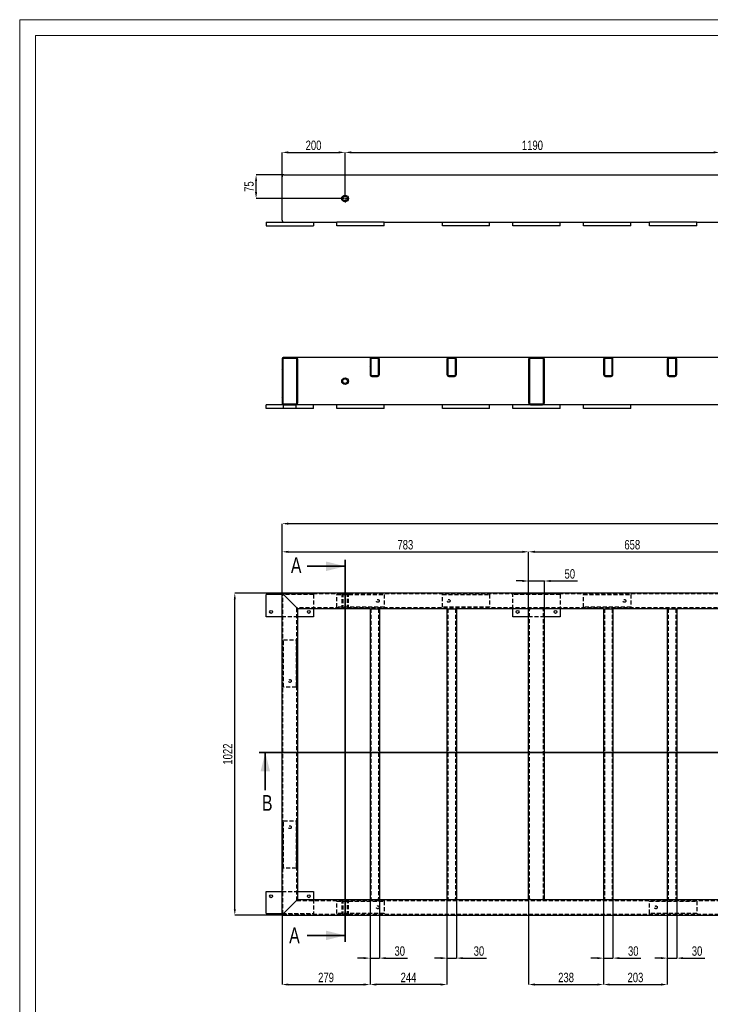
# Model space of a CAD drawing. Header units: millimetres. Extents: x 0 to 841, y 0 to 594.
# Tile 2 of 9: x 0 to 219, y 282 to 594. Entities that reach past the tile are written whole.
import ezdxf

# ---------------------------------------------------------------- set-up
doc = ezdxf.new("R2010")
doc.units = ezdxf.units.MM
doc.header["$PDSIZE"] = -1
doc.linetypes.add('CENTERX2', pattern=[20.32, 12.7, -2.54, 2.54, -2.54])
doc.linetypes.add('HIDDEN', pattern=[1.905, 1.27, -0.635])
for name, color, linetype in [('COTES', 1, 'Continuous'), ('TRAIT-FINS', 9, 'Continuous'), ('TRAIT-MIXTES', 3, 'CENTERX2'), ('TRAIT-TIRET', 2, 'HIDDEN')]:
    doc.layers.add(name, color=color, linetype=linetype)
doc.layers.add('TRAIT-FORT', color=4, linetype='Continuous', lineweight=25)
doc.styles.add('SLDTEXTSTYLE0', font='TXT', dxfattribs={"width": 0.75})
doc.dimstyles.new('SLDDIMSTYLE0', dxfattribs={"dimtxt": 3, "dimasz": 2, "dimexe": 0, "dimexo": 0.0625, "dimgap": 0.75, "dimtad": 1, "dimdec": 0, "dimlfac": 10, "dimrnd": 1e-09, "dimzin": 12, "dimdsep": 46, "dimtxsty": 'SLDTEXTSTYLE0', "dimsah": 1, "dimcen": 0.09, "dimadec": 0, "dimazin": 3, "dimtfac": 1, "dimtdec": 0, "dimtofl": 0, "dimtmove": 0, "dimatfit": 3, "dimfxl": 1, "dimfrac": 2, "dimtolj": 1, "dimtzin": 12, "dimarcsym": 0})
doc.dimstyles.new('SLDDIMSTYLE1', dxfattribs={"dimtxt": 3, "dimasz": 2, "dimexe": 0, "dimexo": 0.0625, "dimgap": 0.75, "dimtad": 1, "dimdec": 0, "dimlfac": 10, "dimrnd": 1e-09, "dimzin": 12, "dimdsep": 46, "dimtxsty": 'SLDTEXTSTYLE0', "dimsah": 1, "dimcen": 0.09, "dimadec": 0, "dimazin": 3, "dimtfac": 1, "dimtdec": 0, "dimtmove": 0, "dimatfit": 0, "dimfxl": 1, "dimfrac": 2, "dimtolj": 1, "dimtzin": 12, "dimarcsym": 0})
pattern_1 = [(45, (0, 0), (-13.4704, 13.4704), []), (45, (4.49, 2e-323), (-13.4704, 13.4704), []), (45, (8.98, 4e-323), (-13.4704, 13.4704), []), (45, (13.47, 6e-323), (-13.4704, 13.4704), [])]

# ---------------------------------------------------------------- blocks, each defined once
blk = doc.blocks.new('_D')
at = {"layer": 'COTES', "color": 0, "lineweight": -2, "transparency": 16777216}
for p, q in [((83.24, 412.12), (68.3, 412.12)), ((68.3, 311.92), (68.3, 410.12)), ((83.24, 309.92), (68.3, 309.92))]:
    blk.add_line(p, q, dxfattribs=at)
at = {"layer": 'COTES', "color": 0, "transparency": 16777216}
for points in [[(67.97, 410.12), (68.63, 410.12), (68.3, 412.12)], [(67.97, 311.92), (68.63, 311.92), (68.3, 309.92)]]:
    blk.add_solid(points, dxfattribs=at)
at = {"layer": 'Defpoints', "color": 0, "transparency": 16777216}
for p in [(68.3, 412.12), (83.3, 412.12), (83.3, 309.92)]:
    blk.add_point(p, dxfattribs=at)
at = {"layer": 'COTES', "color": 0, "transparency": 16777216, "insert": (64.55, 361.02), "char_height": 3, "attachment_point": 2, "rotation": 90, "style": 'SLDTEXTSTYLE0'}
blk.add_mtext('\\A1;1022', dxfattribs=at)
blk = doc.blocks.new('_D_1')
at = {"layer": 'COTES', "color": 0, "lineweight": -2, "transparency": 16777216}
for p, q in [((83.3, 412.19), (83.3, 434.12)), ((372.8, 434.12), (85.3, 434.12)), ((374.8, 412.19), (374.8, 434.12))]:
    blk.add_line(p, q, dxfattribs=at)
at = {"layer": 'COTES', "color": 0, "transparency": 16777216}
for points in [[(85.3, 434.46), (85.3, 433.79), (83.3, 434.12)], [(372.8, 434.46), (372.8, 433.79), (374.8, 434.12)]]:
    blk.add_solid(points, dxfattribs=at)
at = {"layer": 'Defpoints', "color": 0, "transparency": 16777216}
for p in [(83.3, 434.12), (83.3, 412.12), (374.8, 412.12)]:
    blk.add_point(p, dxfattribs=at)
at = {"layer": 'COTES', "color": 0, "transparency": 16777216, "insert": (229.05, 437.87), "char_height": 3, "attachment_point": 2, "style": 'SLDTEXTSTYLE0'}
blk.add_mtext('\\A1;2915', dxfattribs=at)
blk = doc.blocks.new('_D_2')
at = {"layer": 'COTES', "color": 0, "lineweight": -2, "transparency": 16777216}
for p, q in [((83.3, 412.19), (83.3, 425.2)), ((85.3, 425.2), (159.6, 425.2)), ((161.6, 407.19), (161.6, 425.2))]:
    blk.add_line(p, q, dxfattribs=at)
at = {"layer": 'COTES', "color": 0, "transparency": 16777216}
for points in [[(85.3, 425.53), (85.3, 424.86), (83.3, 425.2)], [(159.6, 425.53), (159.6, 424.86), (161.6, 425.2)]]:
    blk.add_solid(points, dxfattribs=at)
at = {"layer": 'Defpoints', "color": 0, "transparency": 16777216}
for p in [(161.6, 425.2), (83.3, 412.12), (161.6, 407.12)]:
    blk.add_point(p, dxfattribs=at)
at = {"layer": 'COTES', "color": 0, "transparency": 16777216, "insert": (122.45, 428.95), "char_height": 3, "attachment_point": 2, "style": 'SLDTEXTSTYLE0'}
blk.add_mtext('\\A1;783', dxfattribs=at)
blk = doc.blocks.new('_D_3')
at = {"layer": 'COTES', "color": 0, "lineweight": -2, "transparency": 16777216}
for p, q in [((161.6, 407.19), (161.6, 425.2)), ((163.6, 425.2), (225.4, 425.2)), ((227.4, 407.19), (227.4, 425.2))]:
    blk.add_line(p, q, dxfattribs=at)
at = {"layer": 'COTES', "color": 0, "transparency": 16777216}
for points in [[(163.6, 425.53), (163.6, 424.86), (161.6, 425.2)], [(225.4, 425.53), (225.4, 424.86), (227.4, 425.2)]]:
    blk.add_solid(points, dxfattribs=at)
at = {"layer": 'Defpoints', "color": 0, "transparency": 16777216}
for p in [(227.4, 425.2), (161.6, 407.12), (227.4, 407.12)]:
    blk.add_point(p, dxfattribs=at)
at = {"layer": 'COTES', "color": 0, "transparency": 16777216, "insert": (194.5, 428.95), "char_height": 3, "attachment_point": 2, "style": 'SLDTEXTSTYLE0'}
blk.add_mtext('\\A1;658', dxfattribs=at)
blk = doc.blocks.new('_D_5')
at = {"layer": 'COTES', "color": 0, "lineweight": -2, "transparency": 16777216}
for p, q in [((159.6, 415.94), (157.6, 415.94)), ((161.6, 407.19), (161.6, 415.94)), ((161.6, 415.94), (166.6, 415.94)), ((166.6, 407.19), (166.6, 415.94)), ((168.6, 415.94), (177.11, 415.94))]:
    blk.add_line(p, q, dxfattribs=at)
at = {"layer": 'COTES', "color": 0, "transparency": 16777216}
for points in [[(159.6, 416.27), (159.6, 415.6), (161.6, 415.94)], [(168.6, 416.27), (168.6, 415.6), (166.6, 415.94)]]:
    blk.add_solid(points, dxfattribs=at)
at = {"layer": 'Defpoints', "color": 0, "transparency": 16777216}
for p in [(161.6, 415.94), (161.6, 407.12), (166.6, 407.12)]:
    blk.add_point(p, dxfattribs=at)
at = {"layer": 'COTES', "color": 0, "transparency": 16777216, "insert": (174.67, 419.69), "char_height": 3, "attachment_point": 2, "style": 'SLDTEXTSTYLE0'}
blk.add_mtext('\\A1;50', dxfattribs=at)
blk = doc.blocks.new('_D_8')
at = {"layer": 'COTES', "color": 0, "lineweight": -2, "transparency": 16777216}
for p, q in [((111.23, 314.86), (111.23, 287.92)), ((83.3, 309.86), (83.3, 287.92)), ((85.3, 287.92), (109.23, 287.92))]:
    blk.add_line(p, q, dxfattribs=at)
at = {"layer": 'COTES', "color": 0, "transparency": 16777216}
for points in [[(85.3, 288.26), (85.3, 287.59), (83.3, 287.92)], [(109.23, 288.26), (109.23, 287.59), (111.23, 287.92)]]:
    blk.add_solid(points, dxfattribs=at)
at = {"layer": 'Defpoints', "color": 0, "transparency": 16777216}
for p in [(111.23, 314.92), (83.3, 309.92), (111.23, 287.92)]:
    blk.add_point(p, dxfattribs=at)
at = {"layer": 'COTES', "color": 0, "transparency": 16777216, "insert": (97.27, 291.67), "char_height": 3, "attachment_point": 2, "style": 'SLDTEXTSTYLE0'}
blk.add_mtext('\\A1;279', dxfattribs=at)
blk = doc.blocks.new('_D_9')
at = {"layer": 'COTES', "color": 0, "lineweight": -2, "transparency": 16777216}
for p, q in [((111.23, 314.86), (111.23, 287.92)), ((135.67, 314.86), (135.67, 287.92)), ((133.67, 287.92), (113.23, 287.92))]:
    blk.add_line(p, q, dxfattribs=at)
at = {"layer": 'COTES', "color": 0, "transparency": 16777216}
for points in [[(113.23, 288.26), (113.23, 287.59), (111.23, 287.92)], [(133.67, 288.26), (133.67, 287.59), (135.67, 287.92)]]:
    blk.add_solid(points, dxfattribs=at)
at = {"layer": 'Defpoints', "color": 0, "transparency": 16777216}
for p in [(111.23, 314.92), (135.67, 314.92), (111.23, 287.92)]:
    blk.add_point(p, dxfattribs=at)
at = {"layer": 'COTES', "color": 0, "transparency": 16777216, "insert": (123.45, 291.67), "char_height": 3, "attachment_point": 2, "style": 'SLDTEXTSTYLE0'}
blk.add_mtext('\\A1;244', dxfattribs=at)
blk = doc.blocks.new('_D_10')
at = {"layer": 'COTES', "color": 0, "lineweight": -2, "transparency": 16777216}
for p, q in [((161.6, 314.86), (161.6, 287.92)), ((185.37, 314.86), (185.37, 287.92)), ((163.6, 287.92), (183.37, 287.92))]:
    blk.add_line(p, q, dxfattribs=at)
at = {"layer": 'COTES', "color": 0, "transparency": 16777216}
for points in [[(163.6, 288.26), (163.6, 287.59), (161.6, 287.92)], [(183.37, 288.26), (183.37, 287.59), (185.37, 287.92)]]:
    blk.add_solid(points, dxfattribs=at)
at = {"layer": 'Defpoints', "color": 0, "transparency": 16777216}
for p in [(161.6, 314.92), (185.37, 314.92), (185.37, 287.92)]:
    blk.add_point(p, dxfattribs=at)
at = {"layer": 'COTES', "color": 0, "transparency": 16777216, "insert": (173.48, 291.67), "char_height": 3, "attachment_point": 2, "style": 'SLDTEXTSTYLE0'}
blk.add_mtext('\\A1;238', dxfattribs=at)
blk = doc.blocks.new('_D_11')
at = {"layer": 'COTES', "color": 0, "lineweight": -2, "transparency": 16777216}
for p, q in [((185.37, 314.86), (185.37, 287.92)), ((205.63, 314.86), (205.63, 287.92)), ((187.37, 287.92), (203.63, 287.92))]:
    blk.add_line(p, q, dxfattribs=at)
at = {"layer": 'COTES', "color": 0, "transparency": 16777216}
for points in [[(187.37, 288.26), (187.37, 287.59), (185.37, 287.92)], [(203.63, 288.26), (203.63, 287.59), (205.63, 287.92)]]:
    blk.add_solid(points, dxfattribs=at)
at = {"layer": 'Defpoints', "color": 0, "transparency": 16777216}
for p in [(185.37, 314.92), (205.63, 314.92), (205.63, 287.92)]:
    blk.add_point(p, dxfattribs=at)
at = {"layer": 'COTES', "color": 0, "transparency": 16777216, "insert": (195.5, 291.67), "char_height": 3, "attachment_point": 2, "style": 'SLDTEXTSTYLE0'}
blk.add_mtext('\\A1;203', dxfattribs=at)
blk = doc.blocks.new('_D_17')
at = {"layer": 'COTES', "color": 0, "lineweight": -2, "transparency": 16777216}
for p, q in [((111.23, 314.86), (111.23, 296.3)), ((114.23, 314.86), (114.23, 296.3)), ((109.23, 296.3), (107.23, 296.3)), ((111.23, 296.3), (114.23, 296.3)), ((116.23, 296.3), (123.11, 296.3))]:
    blk.add_line(p, q, dxfattribs=at)
at = {"layer": 'COTES', "color": 0, "transparency": 16777216}
for points in [[(109.23, 296.63), (109.23, 295.97), (111.23, 296.3)], [(116.23, 296.63), (116.23, 295.97), (114.23, 296.3)]]:
    blk.add_solid(points, dxfattribs=at)
at = {"layer": 'Defpoints', "color": 0, "transparency": 16777216}
for p in [(111.23, 314.92), (114.23, 314.92), (114.23, 296.3)]:
    blk.add_point(p, dxfattribs=at)
at = {"layer": 'COTES', "color": 0, "transparency": 16777216, "insert": (120.67, 300.05), "char_height": 3, "attachment_point": 2, "style": 'SLDTEXTSTYLE0'}
blk.add_mtext('\\A1;30', dxfattribs=at)
blk = doc.blocks.new('_D_18')
at = {"layer": 'COTES', "color": 0, "lineweight": -2, "transparency": 16777216}
for p, q in [((135.67, 314.86), (135.67, 296.3)), ((138.67, 314.86), (138.67, 296.3)), ((133.67, 296.3), (131.67, 296.3)), ((135.67, 296.3), (138.67, 296.3)), ((140.67, 296.3), (148.25, 296.3))]:
    blk.add_line(p, q, dxfattribs=at)
at = {"layer": 'COTES', "color": 0, "transparency": 16777216}
for points in [[(133.67, 296.63), (133.67, 295.97), (135.67, 296.3)], [(140.67, 296.63), (140.67, 295.97), (138.67, 296.3)]]:
    blk.add_solid(points, dxfattribs=at)
at = {"layer": 'Defpoints', "color": 0, "transparency": 16777216}
for p in [(135.67, 314.92), (138.67, 314.92), (138.67, 296.3)]:
    blk.add_point(p, dxfattribs=at)
at = {"layer": 'COTES', "color": 0, "transparency": 16777216, "insert": (145.81, 300.05), "char_height": 3, "attachment_point": 2, "style": 'SLDTEXTSTYLE0'}
blk.add_mtext('\\A1;30', dxfattribs=at)
blk = doc.blocks.new('_D_19')
at = {"layer": 'COTES', "color": 0, "lineweight": -2, "transparency": 16777216}
for p, q in [((185.37, 314.86), (185.37, 296.3)), ((188.37, 314.86), (188.37, 296.3)), ((183.37, 296.3), (181.37, 296.3)), ((185.37, 296.3), (188.37, 296.3)), ((190.37, 296.3), (197.24, 296.3))]:
    blk.add_line(p, q, dxfattribs=at)
at = {"layer": 'COTES', "color": 0, "transparency": 16777216}
for points in [[(183.37, 296.63), (183.37, 295.97), (185.37, 296.3)], [(190.37, 296.63), (190.37, 295.97), (188.37, 296.3)]]:
    blk.add_solid(points, dxfattribs=at)
at = {"layer": 'Defpoints', "color": 0, "transparency": 16777216}
for p in [(185.37, 314.92), (188.37, 314.92), (188.37, 296.3)]:
    blk.add_point(p, dxfattribs=at)
at = {"layer": 'COTES', "color": 0, "transparency": 16777216, "insert": (194.81, 300.05), "char_height": 3, "attachment_point": 2, "style": 'SLDTEXTSTYLE0'}
blk.add_mtext('\\A1;30', dxfattribs=at)
blk = doc.blocks.new('_D_20')
at = {"layer": 'COTES', "color": 0, "lineweight": -2, "transparency": 16777216}
for p, q in [((205.63, 314.86), (205.63, 296.3)), ((208.63, 314.86), (208.63, 296.3)), ((203.63, 296.3), (201.63, 296.3)), ((205.63, 296.3), (208.63, 296.3)), ((210.63, 296.3), (217.51, 296.3))]:
    blk.add_line(p, q, dxfattribs=at)
at = {"layer": 'COTES', "color": 0, "transparency": 16777216}
for points in [[(203.63, 296.63), (203.63, 295.97), (205.63, 296.3)], [(210.63, 296.63), (210.63, 295.97), (208.63, 296.3)]]:
    blk.add_solid(points, dxfattribs=at)
at = {"layer": 'Defpoints', "color": 0, "transparency": 16777216}
for p in [(205.63, 314.92), (208.63, 314.92), (208.63, 296.3)]:
    blk.add_point(p, dxfattribs=at)
at = {"layer": 'COTES', "color": 0, "transparency": 16777216, "insert": (215.07, 300.05), "char_height": 3, "attachment_point": 2, "style": 'SLDTEXTSTYLE0'}
blk.add_mtext('\\A1;30', dxfattribs=at)
blk = doc.blocks.new('_D_44')
at = {"layer": 'COTES', "color": 0, "lineweight": -2, "transparency": 16777216}
for p, q in [((103.3, 538.61), (103.3, 551.9)), ((105.3, 551.9), (220.3, 551.9)), ((222.3, 538.61), (222.3, 551.9))]:
    blk.add_line(p, q, dxfattribs=at)
at = {"layer": 'COTES', "color": 0, "transparency": 16777216}
for points in [[(105.3, 552.24), (105.3, 551.57), (103.3, 551.9)], [(220.3, 552.24), (220.3, 551.57), (222.3, 551.9)]]:
    blk.add_solid(points, dxfattribs=at)
at = {"layer": 'Defpoints', "color": 0, "transparency": 16777216}
for p in [(222.3, 551.9), (103.3, 538.54), (222.3, 538.54)]:
    blk.add_point(p, dxfattribs=at)
at = {"layer": 'COTES', "color": 0, "transparency": 16777216, "insert": (162.8, 555.65), "char_height": 3, "attachment_point": 2, "style": 'SLDTEXTSTYLE0'}
blk.add_mtext('\\A1;1190', dxfattribs=at)
blk = doc.blocks.new('_D_46')
at = {"layer": 'COTES', "color": 0, "lineweight": -2, "transparency": 16777216}
for p, q in [((83.3, 544.26), (83.3, 551.9)), ((85.3, 551.9), (101.3, 551.9)), ((103.3, 538.61), (103.3, 551.9))]:
    blk.add_line(p, q, dxfattribs=at)
at = {"layer": 'COTES', "color": 0, "transparency": 16777216}
for points in [[(85.3, 552.24), (85.3, 551.57), (83.3, 551.9)], [(101.3, 552.24), (101.3, 551.57), (103.3, 551.9)]]:
    blk.add_solid(points, dxfattribs=at)
at = {"layer": 'Defpoints', "color": 0, "transparency": 16777216}
for p in [(103.3, 551.9), (83.3, 544.19), (103.3, 538.54)]:
    blk.add_point(p, dxfattribs=at)
at = {"layer": 'COTES', "color": 0, "transparency": 16777216, "insert": (93.3, 555.65), "char_height": 3, "attachment_point": 2, "style": 'SLDTEXTSTYLE0'}
blk.add_mtext('\\A1;200', dxfattribs=at)
blk = doc.blocks.new('_D_47')
at = {"layer": 'COTES', "color": 0, "lineweight": -2, "transparency": 16777216}
for p, q in [((83.84, 544.79), (75.06, 544.79)), ((75.06, 539.29), (75.06, 542.79)), ((101.99, 537.29), (75.06, 537.29))]:
    blk.add_line(p, q, dxfattribs=at)
at = {"layer": 'COTES', "color": 0, "transparency": 16777216}
for points in [[(74.73, 542.79), (75.39, 542.79), (75.06, 544.79)], [(74.73, 539.29), (75.39, 539.29), (75.06, 537.29)]]:
    blk.add_solid(points, dxfattribs=at)
at = {"layer": 'Defpoints', "color": 0, "transparency": 16777216}
for p in [(75.06, 544.79), (83.9, 544.79), (102.05, 537.29)]:
    blk.add_point(p, dxfattribs=at)
at = {"layer": 'COTES', "color": 0, "transparency": 16777216, "insert": (71.31, 541.04), "char_height": 3, "attachment_point": 2, "rotation": 90, "style": 'SLDTEXTSTYLE0'}
blk.add_mtext('\\A1;75', dxfattribs=at)
blk = doc.blocks.new('SW_CENTERMARKSYMBOL_3')
at = {"layer": 'TRAIT-MIXTES', "color": 0}
for p, q in [((-0.4, 0), (-1.25, 0)), ((0, 0), (-0.2, 0)), ((0, 0.4), (0, 1.25)), ((0, 0), (0, 0.2)), ((0, 0), (0, -0.2)), ((0, 0), (0.2, 0)), ((0.4, 0), (1.25, 0)), ((0, -0.4), (0, -1.25))]:
    blk.add_line(p, q, dxfattribs=at)

msp = doc.modelspace()

# ---------------------------------------------------------------- hatches: boundary and pattern name
at = {"layer": 'TRAIT-FINS'}
h = msp.add_hatch(dxfattribs=at)
h.set_pattern_fill('DIN 201 ACIER ET FONTE', color=256, style=0, pattern_type=2)
h.set_pattern_definition(pattern_1)
edge = h.paths.add_edge_path(flags=0)
edge.add_line((83.3, 486.26), (83.3, 472.46))
edge.add_arc((83.9, 472.46), 0.6, 180, 270)
edge.add_line((83.9, 471.86), (87.7, 471.86))
edge.add_arc((87.7, 472.46), 0.6, 270, 360)
edge.add_line((88.3, 472.46), (88.3, 486.26))
edge.add_arc((87.7, 486.26), 0.6, 0, 90)
edge.add_line((87.7, 486.86), (83.9, 486.86))
edge.add_arc((83.9, 486.26), 0.6, 90, 180)
edge = h.paths.add_edge_path(flags=0)
edge.add_arc((83.9, 472.46), 0.3, 180, 270, ccw=False)
edge.add_line((83.6, 472.46), (83.6, 486.26))
edge.add_arc((83.9, 486.26), 0.3, 90, 180, ccw=False)
edge.add_line((83.9, 486.56), (87.7, 486.56))
edge.add_arc((87.7, 486.26), 0.3, 0, 90, ccw=False)
edge.add_line((88, 486.26), (88, 472.46))
edge.add_arc((87.7, 472.46), 0.3, 270, 360, ccw=False)
edge.add_line((87.7, 472.16), (83.9, 472.16))
h = msp.add_hatch(dxfattribs=at)
h.set_pattern_fill('DIN 201 ACIER ET FONTE', color=256, style=0, pattern_type=2)
h.set_pattern_definition(pattern_1)
edge = h.paths.add_edge_path(flags=0)
edge.add_arc((113.63, 481.46), 0.6, 270, 360)
edge.add_line((114.23, 481.46), (114.23, 486.26))
edge.add_arc((113.63, 486.26), 0.6, 0, 90)
edge.add_line((113.63, 486.86), (111.83, 486.86))
edge.add_arc((111.83, 486.26), 0.6, 90, 180)
edge.add_line((111.23, 486.26), (111.23, 481.46))
edge.add_arc((111.83, 481.46), 0.6, 180, 270)
edge.add_line((111.83, 480.86), (113.63, 480.86))
edge = h.paths.add_edge_path(flags=0)
edge.add_line((113.63, 481.16), (111.83, 481.16))
edge.add_arc((111.83, 481.46), 0.3, 180, 270, ccw=False)
edge.add_line((111.53, 481.46), (111.53, 486.26))
edge.add_arc((111.83, 486.26), 0.3, 90, 180, ccw=False)
edge.add_line((111.83, 486.56), (113.63, 486.56))
edge.add_arc((113.63, 486.26), 0.3, 0, 90, ccw=False)
edge.add_line((113.93, 486.26), (113.93, 481.46))
edge.add_arc((113.63, 481.46), 0.3, 270, 360, ccw=False)
h = msp.add_hatch(dxfattribs=at)
h.set_pattern_fill('DIN 201 ACIER ET FONTE', color=256, style=0, pattern_type=2)
h.set_pattern_definition(pattern_1)
edge = h.paths.add_edge_path(flags=0)
edge.add_arc((138.07, 481.46), 0.6, 270, 360)
edge.add_line((138.67, 481.46), (138.67, 486.26))
edge.add_arc((138.07, 486.26), 0.6, 360, 450)
edge.add_line((138.07, 486.86), (136.27, 486.86))
edge.add_arc((136.27, 486.26), 0.6, 90, 180)
edge.add_line((135.67, 486.26), (135.67, 481.46))
edge.add_arc((136.27, 481.46), 0.6, 180, 270)
edge.add_line((136.27, 480.86), (138.07, 480.86))
edge = h.paths.add_edge_path(flags=0)
edge.add_line((138.07, 481.16), (136.27, 481.16))
edge.add_arc((136.27, 481.46), 0.3, 180, 270, ccw=False)
edge.add_line((135.97, 481.46), (135.97, 486.26))
edge.add_arc((136.27, 486.26), 0.3, 90, 180, ccw=False)
edge.add_line((136.27, 486.56), (138.07, 486.56))
edge.add_arc((138.07, 486.26), 0.3, 0, 90, ccw=False)
edge.add_line((138.37, 486.26), (138.37, 481.46))
edge.add_arc((138.07, 481.46), 0.3, 270, 360, ccw=False)
h = msp.add_hatch(dxfattribs=at)
h.set_pattern_fill('DIN 201 ACIER ET FONTE', color=256, style=0, pattern_type=2)
h.set_pattern_definition(pattern_1)
edge = h.paths.add_edge_path(flags=0)
edge.add_line((161.6, 486.26), (161.6, 472.46))
edge.add_arc((162.2, 472.46), 0.6, 180, 270)
edge.add_line((162.2, 471.86), (166, 471.86))
edge.add_arc((166, 472.46), 0.6, 270, 360)
edge.add_line((166.6, 472.46), (166.6, 486.26))
edge.add_arc((166, 486.26), 0.6, 0, 90)
edge.add_line((166, 486.86), (162.2, 486.86))
edge.add_arc((162.2, 486.26), 0.6, 90, 180)
edge = h.paths.add_edge_path(flags=0)
edge.add_arc((162.2, 472.46), 0.3, 180, 270, ccw=False)
edge.add_line((161.9, 472.46), (161.9, 486.26))
edge.add_arc((162.2, 486.26), 0.3, 90, 180, ccw=False)
edge.add_line((162.2, 486.56), (166, 486.56))
edge.add_arc((166, 486.26), 0.3, 0, 90, ccw=False)
edge.add_line((166.3, 486.26), (166.3, 472.46))
edge.add_arc((166, 472.46), 0.3, 270, 360, ccw=False)
edge.add_line((166, 472.16), (162.2, 472.16))
h = msp.add_hatch(dxfattribs=at)
h.set_pattern_fill('DIN 201 ACIER ET FONTE', color=256, style=0, pattern_type=2)
h.set_pattern_definition(pattern_1)
edge = h.paths.add_edge_path(flags=0)
edge.add_line((185.97, 480.86), (187.77, 480.86))
edge.add_arc((187.77, 481.46), 0.6, 270, 360)
edge.add_line((188.37, 481.46), (188.37, 486.26))
edge.add_arc((187.77, 486.26), 0.6, 0, 90)
edge.add_line((187.77, 486.86), (185.97, 486.86))
edge.add_arc((185.97, 486.26), 0.6, 90, 180)
edge.add_line((185.37, 486.26), (185.37, 481.46))
edge.add_arc((185.97, 481.46), 0.6, 180, 270)
edge = h.paths.add_edge_path(flags=0)
edge.add_arc((187.77, 481.46), 0.3, 270, 360, ccw=False)
edge.add_line((187.77, 481.16), (185.97, 481.16))
edge.add_arc((185.97, 481.46), 0.3, 180, 270, ccw=False)
edge.add_line((185.67, 481.46), (185.67, 486.26))
edge.add_arc((185.97, 486.26), 0.3, 90, 180, ccw=False)
edge.add_line((185.97, 486.56), (187.77, 486.56))
edge.add_arc((187.77, 486.26), 0.3, 0, 90, ccw=False)
edge.add_line((188.07, 486.26), (188.07, 481.46))
h = msp.add_hatch(dxfattribs=at)
h.set_pattern_fill('DIN 201 ACIER ET FONTE', color=256, style=0, pattern_type=2)
h.set_pattern_definition(pattern_1)
edge = h.paths.add_edge_path(flags=0)
edge.add_line((206.23, 480.86), (208.03, 480.86))
edge.add_arc((208.03, 481.46), 0.6, 270, 360)
edge.add_line((208.63, 481.46), (208.63, 486.26))
edge.add_arc((208.03, 486.26), 0.6, 0, 90)
edge.add_line((208.03, 486.86), (206.23, 486.86))
edge.add_arc((206.23, 486.26), 0.6, 90, 180)
edge.add_line((205.63, 486.26), (205.63, 481.46))
edge.add_arc((206.23, 481.46), 0.6, 180, 270)
edge = h.paths.add_edge_path(flags=0)
edge.add_arc((208.03, 481.46), 0.3, 270, 360, ccw=False)
edge.add_line((208.03, 481.16), (206.23, 481.16))
edge.add_arc((206.23, 481.46), 0.3, 180, 270, ccw=False)
edge.add_line((205.93, 481.46), (205.93, 486.26))
edge.add_arc((206.23, 486.26), 0.3, 90, 180, ccw=False)
edge.add_line((206.23, 486.56), (208.03, 486.56))
edge.add_arc((208.03, 486.26), 0.3, 0, 90, ccw=False)
edge.add_line((208.33, 486.26), (208.33, 481.46))

# ---------------------------------------------------------------- linework, layer by layer
at = {"lineweight": 18}
for p, q in [((841, 594), (0, 594)), ((0, 594), (0, 0)), ((5, 589), (5, 5)), ((836, 589), (5, 589))]:
    msp.add_line(p, q, dxfattribs=at)
at = {"lineweight": 35}
for p, q in [((103.3, 422.6), (103.3, 301.51)), ((91.3, 420.6), (103.3, 420.6)), ((388.41, 361.54), (75.99, 361.54)), ((77.99, 349.54), (77.99, 361.54)), ((91.3, 303.51), (103.3, 303.51))]:
    msp.add_line(p, q, dxfattribs=at)
for points in [[(103.3, 420.6), (97.3, 422.1), (97.3, 419.1)], [(77.99, 361.54), (76.49, 355.54), (79.49, 355.54)], [(103.3, 303.51), (97.3, 305.01), (97.3, 302.01)]]:
    msp.add_solid(points, dxfattribs=at)
at = {"layer": 'TRAIT-FORT', "lineweight": 25}
for p, q in [((83.3, 530.39), (83.3, 544.19)), ((83.9, 544.79), (374.2, 544.79)), ((78.3, 529.79), (78.3, 528.59)), ((78.3, 529.79), (93.3, 529.79)), ((78.3, 528.59), (93.3, 528.59)), ((93.3, 529.79), (100.7, 529.79)), ((93.3, 529.79), (93.3, 528.59)), ((115.7, 529.79), (100.7, 529.79)), ((100.7, 528.59), (100.7, 529.79)), ((115.7, 528.59), (100.7, 528.59)), ((115.7, 529.79), (200, 529.79)), ((115.7, 528.59), (115.7, 529.79)), ((134.2, 528.59), (134.2, 529.79)), ((149.2, 528.59), (134.2, 528.59)), ((149.2, 528.59), (149.2, 529.79)), ((156.6, 528.59), (156.6, 529.79)), ((171.6, 528.59), (156.6, 528.59)), ((171.6, 528.59), (171.6, 529.79)), ((179, 528.59), (179, 529.79)), ((194, 528.59), (179, 528.59)), ((194, 528.59), (194, 529.79)), ((215, 529.79), (200, 529.79)), ((200, 528.59), (200, 529.79)), ((215, 528.59), (200, 528.59)), ((215, 529.79), (222.4, 529.79)), ((215, 528.59), (215, 529.79)), ((83.3, 486.26), (83.3, 472.46)), ((83.6, 486.26), (83.6, 472.46)), ((87.7, 486.86), (83.9, 486.86)), ((87.7, 486.56), (83.9, 486.56)), ((111.83, 486.86), (87.7, 486.86)), ((88, 472.46), (88, 486.26)), ((88.3, 472.46), (88.3, 486.26)), ((111.23, 486.26), (111.23, 481.46)), ((111.53, 486.26), (111.53, 481.46)), ((113.63, 486.86), (111.83, 486.86)), ((113.63, 486.56), (111.83, 486.56)), ((136.27, 486.86), (113.63, 486.86)), ((113.93, 481.46), (113.93, 486.26)), ((114.23, 481.46), (114.23, 486.26)), ((135.67, 486.26), (135.67, 481.46)), ((135.97, 486.26), (135.97, 481.46)), ((138.07, 486.86), (136.27, 486.86)), ((138.07, 486.56), (136.27, 486.56)), ((162.2, 486.86), (138.07, 486.86)), ((138.37, 481.46), (138.37, 486.26)), ((138.67, 481.46), (138.67, 486.26)), ((161.6, 486.26), (161.6, 472.46)), ((161.9, 486.26), (161.9, 472.46)), ((166, 486.86), (162.2, 486.86)), ((166, 486.56), (162.2, 486.56)), ((185.97, 486.86), (166, 486.86)), ((166.3, 472.46), (166.3, 486.26)), ((166.6, 472.46), (166.6, 486.26)), ((185.37, 486.26), (185.37, 481.46)), ((185.67, 486.26), (185.67, 481.46)), ((187.77, 486.86), (185.97, 486.86)), ((187.77, 486.56), (185.97, 486.56)), ((206.23, 486.86), (187.77, 486.86)), ((188.07, 481.46), (188.07, 486.26)), ((188.37, 481.46), (188.37, 486.26)), ((205.63, 486.26), (205.63, 481.46)), ((205.93, 486.26), (205.93, 481.46)), ((208.03, 486.86), (206.23, 486.86)), ((208.03, 486.56), (206.23, 486.56)), ((228, 486.86), (208.03, 486.86)), ((208.33, 481.46), (208.33, 486.26)), ((208.63, 481.46), (208.63, 486.26)), ((111.83, 481.16), (113.63, 481.16)), ((136.27, 481.16), (138.07, 481.16)), ((185.97, 481.16), (187.77, 481.16)), ((206.23, 481.16), (208.03, 481.16)), ((111.83, 480.86), (113.63, 480.86)), ((136.27, 480.86), (138.07, 480.86)), ((185.97, 480.86), (187.77, 480.86)), ((206.23, 480.86), (208.03, 480.86)), ((78.3, 470.66), (78.3, 471.86)), ((83.8, 471.86), (78.3, 471.86)), ((83.8, 470.66), (83.8, 471.86)), ((83.9, 472.16), (87.7, 472.16)), ((83.9, 471.86), (87.7, 471.86)), ((93.3, 471.86), (87.8, 471.86)), ((87.8, 470.66), (87.8, 471.86)), ((100.7, 471.86), (93.3, 471.86)), ((93.3, 470.66), (93.3, 471.86)), ((100.7, 470.66), (100.7, 471.86)), ((115.7, 471.86), (100.7, 471.86)), ((134.2, 471.86), (115.7, 471.86)), ((115.7, 470.66), (115.7, 471.86)), ((149.2, 471.86), (134.2, 471.86)), ((134.2, 470.66), (134.2, 471.86)), ((156.6, 471.86), (149.2, 471.86)), ((149.2, 470.66), (149.2, 471.86)), ((156.6, 470.66), (156.6, 471.86)), ((162.2, 471.86), (156.6, 471.86)), ((162.2, 472.16), (166, 472.16)), ((162.2, 471.86), (166, 471.86)), ((171.6, 471.86), (166, 471.86)), ((179, 471.86), (171.6, 471.86)), ((171.6, 470.66), (171.6, 471.86)), ((179, 470.66), (179, 471.86)), ((194, 471.86), (179, 471.86)), ((228, 471.86), (194, 471.86)), ((194, 470.66), (194, 471.86)), ((83.8, 470.66), (78.3, 470.66)), ((87.8, 470.66), (83.8, 470.66)), ((93.3, 470.66), (87.8, 470.66)), ((115.7, 470.66), (100.7, 470.66)), ((149.2, 470.66), (134.2, 470.66)), ((171.6, 470.66), (156.6, 470.66)), ((194, 470.66), (179, 470.66)), ((78.3, 404.62), (78.3, 411.62)), ((83.3, 411.62), (78.3, 411.62)), ((83.3, 309.92), (83.3, 412.12)), ((374.8, 412.12), (83.3, 412.12)), ((87.7, 407.72), (83.9, 411.52)), ((88.3, 314.92), (88.3, 407.12)), ((111.23, 407.12), (88.3, 407.12)), ((93.3, 407.12), (93.3, 404.62)), ((111.23, 407.12), (111.23, 314.92)), ((111.23, 407.12), (111.83, 407.12)), ((111.83, 407.12), (113.63, 407.12)), ((113.63, 407.12), (114.23, 407.12)), ((114.23, 407.12), (114.23, 314.92)), ((135.67, 407.12), (114.23, 407.12)), ((135.67, 407.12), (135.67, 314.92)), ((135.67, 407.12), (136.27, 407.12)), ((136.27, 407.12), (138.07, 407.12)), ((138.07, 407.12), (138.67, 407.12)), ((138.67, 407.12), (138.67, 314.92)), ((161.6, 407.12), (138.67, 407.12)), ((156.6, 404.62), (156.6, 407.12)), ((161.6, 314.92), (161.6, 407.12)), ((161.6, 407.12), (162.2, 407.12)), ((166, 407.12), (162.2, 407.12)), ((166, 407.12), (166.6, 407.12)), ((166.6, 314.92), (166.6, 407.12)), ((185.37, 407.12), (166.6, 407.12)), ((171.6, 407.12), (171.6, 404.62)), ((185.37, 407.12), (185.37, 314.92)), ((185.37, 407.12), (185.97, 407.12)), ((185.97, 407.12), (187.77, 407.12)), ((187.77, 407.12), (188.37, 407.12)), ((188.37, 407.12), (188.37, 314.92)), ((205.63, 407.12), (188.37, 407.12)), ((205.63, 407.12), (205.63, 314.92)), ((205.63, 407.12), (206.23, 407.12)), ((206.23, 407.12), (208.03, 407.12)), ((208.03, 407.12), (208.63, 407.12)), ((208.63, 407.12), (208.63, 314.92)), ((227.4, 407.12), (208.63, 407.12)), ((83.3, 404.62), (78.3, 404.62)), ((93.3, 404.62), (88.3, 404.62)), ((161.6, 404.62), (156.6, 404.62)), ((171.6, 404.62), (166.6, 404.62)), ((78.3, 317.42), (83.3, 317.42)), ((78.3, 310.42), (78.3, 317.42)), ((88.3, 317.42), (93.3, 317.42)), ((93.3, 317.42), (93.3, 314.92)), ((83.9, 310.52), (87.7, 314.32)), ((88.3, 314.92), (111.23, 314.92)), ((111.83, 314.92), (111.23, 314.92)), ((111.83, 314.92), (113.63, 314.92)), ((114.23, 314.92), (113.63, 314.92)), ((114.23, 314.92), (135.67, 314.92)), ((136.27, 314.92), (135.67, 314.92)), ((136.27, 314.92), (138.07, 314.92)), ((138.67, 314.92), (138.07, 314.92)), ((138.67, 314.92), (161.6, 314.92)), ((162.2, 314.92), (161.6, 314.92)), ((162.2, 314.92), (166, 314.92)), ((166.6, 314.92), (166, 314.92)), ((166.6, 314.92), (185.37, 314.92)), ((185.37, 314.92), (185.97, 314.92)), ((185.97, 314.92), (187.77, 314.92)), ((187.77, 314.92), (188.37, 314.92)), ((188.37, 314.92), (205.63, 314.92)), ((205.63, 314.92), (206.23, 314.92)), ((206.23, 314.92), (208.03, 314.92)), ((208.03, 314.92), (208.63, 314.92)), ((208.63, 314.92), (227.4, 314.92)), ((78.3, 310.42), (83.3, 310.42)), ((83.3, 309.92), (374.8, 309.92))]:
    msp.add_line(p, q, dxfattribs=at)
at = {"layer": 'TRAIT-FORT', "lineweight": 25, "flags": 128}
for points in [[(83.9, 411.52), (83.78, 411.64), (83.67, 411.75), (83.57, 411.86), (83.48, 411.95), (83.4, 412.02), (83.35, 412.08), (83.31, 412.11), (83.3, 412.12)], [(83.9, 411.52), (83.78, 411.64), (83.67, 411.75), (83.57, 411.86), (83.48, 411.95), (83.4, 412.02), (83.35, 412.08), (83.31, 412.11), (83.3, 412.12)], [(88.3, 407.12), (88.29, 407.13), (88.26, 407.17), (88.2, 407.22), (88.13, 407.3), (88.03, 407.39), (87.93, 407.49), (87.82, 407.61), (87.7, 407.72)], [(88.3, 407.12), (88.29, 407.13), (88.26, 407.16), (88.22, 407.2), (88.16, 407.26), (88.09, 407.34), (88, 407.42), (87.91, 407.52), (87.81, 407.62), (87.7, 407.72)], [(87.7, 314.32), (87.82, 314.44), (87.93, 314.55), (88.03, 314.66), (88.13, 314.75), (88.2, 314.82), (88.26, 314.88), (88.29, 314.91), (88.3, 314.92)], [(87.7, 314.32), (87.82, 314.44), (87.93, 314.55), (88.03, 314.66), (88.13, 314.75), (88.2, 314.82), (88.26, 314.88), (88.29, 314.91), (88.3, 314.92)], [(83.3, 309.92), (83.31, 309.93), (83.35, 309.97), (83.4, 310.02), (83.48, 310.1), (83.57, 310.19), (83.67, 310.29), (83.78, 310.41), (83.9, 310.52)], [(83.3, 309.92), (83.31, 309.93), (83.35, 309.97), (83.4, 310.02), (83.48, 310.1), (83.57, 310.19), (83.67, 310.29), (83.78, 310.41), (83.9, 310.52)]]:
    msp.add_lwpolyline(points, dxfattribs=at)
at = {"layer": 'TRAIT-FORT', "lineweight": 25}
for centre, radius in [((103.3, 537.29), 1.05), ((103.3, 537.29), 0.75), ((103.3, 479.36), 1.05), ((103.3, 479.36), 0.75), ((79.8, 406.12), 0.45), ((91.8, 406.12), 0.45), ((158.1, 406.12), 0.45), ((170.1, 406.12), 0.45), ((79.8, 315.92), 0.45), ((91.8, 315.92), 0.45)]:
    msp.add_circle(centre, radius, dxfattribs=at)
for centre, radius, start, end in [((83.9, 544.19), 0.6, 90, 180), ((83.9, 530.39), 0.6, 180, 270), ((83.9, 486.26), 0.6, 90, 180), ((83.9, 486.26), 0.3, 90, 180), ((87.7, 486.26), 0.6, 0, 90), ((87.7, 486.26), 0.3, 0, 90), ((111.83, 486.26), 0.6, 90, 180), ((111.83, 486.26), 0.3, 90, 180), ((113.63, 486.26), 0.6, 0, 90), ((113.63, 486.26), 0.3, 0, 90), ((136.27, 486.26), 0.6, 90, 180), ((136.27, 486.26), 0.3, 90, 180), ((138.07, 486.26), 0.6, 0, 90), ((138.07, 486.26), 0.3, 0, 90), ((162.2, 486.26), 0.6, 90, 180), ((162.2, 486.26), 0.3, 90, 180), ((166, 486.26), 0.6, 0, 90), ((166, 486.26), 0.3, 0, 90), ((185.97, 486.26), 0.6, 90, 180), ((185.97, 486.26), 0.3, 90, 180), ((187.77, 486.26), 0.6, 0, 90), ((187.77, 486.26), 0.3, 0, 90), ((206.23, 486.26), 0.6, 90, 180), ((206.23, 486.26), 0.3, 90, 180), ((208.03, 486.26), 0.6, 0, 90), ((208.03, 486.26), 0.3, 0, 90), ((111.83, 481.46), 0.6, 180, 270), ((111.83, 481.46), 0.3, 180, 270), ((113.63, 481.46), 0.6, 270, 360), ((113.63, 481.46), 0.3, 270, 0), ((136.27, 481.46), 0.6, 180, 270), ((136.27, 481.46), 0.3, 180, 270), ((138.07, 481.46), 0.3, 270, 0), ((138.07, 481.46), 0.6, 270, 360), ((185.97, 481.46), 0.6, 180, 270), ((185.97, 481.46), 0.3, 180, 270), ((187.77, 481.46), 0.3, 270, 0), ((187.77, 481.46), 0.6, 270, 360), ((206.23, 481.46), 0.6, 180, 270), ((206.23, 481.46), 0.3, 180, 270), ((208.03, 481.46), 0.3, 270, 0), ((208.03, 481.46), 0.6, 270, 360), ((83.9, 472.46), 0.6, 180, 270), ((83.9, 472.46), 0.3, 180, 270), ((87.7, 472.46), 0.6, 270, 0), ((87.7, 472.46), 0.3, 270, 0), ((162.2, 472.46), 0.6, 180, 270), ((162.2, 472.46), 0.3, 180, 270), ((166, 472.46), 0.3, 270, 0), ((166, 472.46), 0.6, 270, 0)]:
    msp.add_arc(centre, radius, start, end, dxfattribs=at)
at = {"layer": 'TRAIT-TIRET'}
for p, q in [((93.3, 411.62), (83.3, 411.62)), ((83.6, 310.22), (83.6, 411.82)), ((374.5, 411.82), (83.6, 411.82)), ((93.3, 411.62), (93.3, 407.12)), ((100.7, 407.62), (100.7, 411.62)), ((100.7, 411.62), (115.7, 411.62)), ((102.25, 412.12), (104.35, 412.12)), ((102.25, 412.12), (102.25, 411.82)), ((102.25, 412.12), (102.25, 407.12)), ((102.55, 412.12), (102.55, 407.12)), ((104.05, 407.12), (104.05, 412.12)), ((104.35, 411.82), (104.35, 412.12)), ((104.35, 407.12), (104.35, 412.12)), ((115.7, 411.62), (115.7, 407.62)), ((134.2, 411.62), (149.2, 411.62)), ((134.2, 407.62), (134.2, 411.62)), ((149.2, 411.62), (149.2, 407.62)), ((156.6, 407.12), (156.6, 411.62)), ((171.6, 411.62), (156.6, 411.62)), ((171.6, 411.62), (171.6, 407.12)), ((179, 407.62), (179, 411.62)), ((179, 411.62), (194, 411.62)), ((194, 411.62), (194, 407.62)), ((88, 314.62), (88, 407.42)), ((370.1, 407.42), (88, 407.42)), ((115.7, 407.62), (100.7, 407.62)), ((102.25, 407.42), (102.25, 407.12)), ((104.35, 407.12), (104.35, 407.42)), ((111.53, 407.12), (111.53, 314.92)), ((113.93, 407.12), (113.93, 314.92)), ((149.2, 407.62), (134.2, 407.62)), ((135.97, 407.12), (135.97, 314.92)), ((138.37, 407.12), (138.37, 314.92)), ((161.9, 314.92), (161.9, 407.12)), ((166.3, 314.92), (166.3, 407.12)), ((194, 407.62), (179, 407.62)), ((185.67, 407.12), (185.67, 314.92)), ((188.07, 407.12), (188.07, 314.92)), ((205.93, 407.12), (205.93, 314.92)), ((208.33, 407.12), (208.33, 314.92)), ((88.3, 404.62), (83.3, 404.62)), ((166.6, 404.62), (161.6, 404.62)), ((83.8, 382.22), (83.8, 397.22)), ((83.8, 397.22), (87.8, 397.22)), ((87.8, 397.22), (87.8, 382.22)), ((87.8, 382.22), (83.8, 382.22)), ((83.8, 339.82), (87.8, 339.82)), ((83.8, 324.82), (83.8, 339.82)), ((87.8, 339.82), (87.8, 324.82)), ((87.8, 324.82), (83.8, 324.82)), ((83.3, 317.42), (88.3, 317.42)), ((88, 314.62), (370.1, 314.62)), ((93.3, 314.92), (93.3, 310.42)), ((100.7, 310.42), (100.7, 314.42)), ((100.7, 314.42), (115.7, 314.42)), ((102.25, 314.92), (102.25, 314.62)), ((102.25, 314.92), (102.25, 309.92)), ((102.55, 314.92), (102.55, 309.92)), ((104.05, 309.92), (104.05, 314.92)), ((104.35, 314.62), (104.35, 314.92)), ((104.35, 309.92), (104.35, 314.92)), ((115.7, 314.42), (115.7, 310.42)), ((200, 314.42), (215, 314.42)), ((200, 310.42), (200, 314.42)), ((215, 314.42), (215, 310.42)), ((83.3, 310.42), (93.3, 310.42)), ((83.6, 310.22), (374.5, 310.22)), ((115.7, 310.42), (100.7, 310.42)), ((102.25, 310.22), (102.25, 309.92)), ((103.3, 309.92), (102.25, 309.92)), ((104.35, 309.92), (103.3, 309.92)), ((104.35, 309.92), (104.35, 310.22)), ((215, 310.42), (200, 310.42))]:
    msp.add_line(p, q, dxfattribs=at)
for centre in [(113.7, 409.62), (136.2, 409.62), (192, 409.62), (85.8, 384.22), (85.8, 337.82), (113.7, 312.42), (202, 312.42)]:
    msp.add_circle(centre, 0.45, dxfattribs=at)

# ---------------------------------------------------------------- block references
at = {"layer": 'TRAIT-MIXTES'}
msp.add_blockref('SW_CENTERMARKSYMBOL_3', (103.3, 537.29), dxfattribs=at)

# ---------------------------------------------------------------- texts
at = {"char_height": 5, "attachment_point": 1, "style": 'SLDTEXTSTYLE0'}
for s, insert in [('A', (86.12, 423.43)), ('B', (76.93, 348.03)), ('A', (85.57, 306.02))]:
    msp.add_mtext(s, dxfattribs=dict(at, insert=insert))

# ---------------------------------------------------------------- dimensions: what is measured, and where the dimension line sits
at = {"layer": 'COTES'}
for base, p1, p2, dimstyle, picture, middle in [((103.3, 551.9), (83.3, 544.19), (103.3, 538.54), 'SLDDIMSTYLE0', '_D_46', (93.3, 551.9)), ((222.3, 551.9), (103.3, 538.54), (222.3, 538.54), 'SLDDIMSTYLE0', '_D_44', (162.8, 551.9)), ((83.3, 434.12), (374.8, 412.12), (83.3, 412.12), 'SLDDIMSTYLE0', '_D_1', (229.05, 434.12)), ((227.4, 425.2), (161.6, 407.12), (227.4, 407.12), 'SLDDIMSTYLE0', '_D_3', (194.5, 425.2)), ((161.6, 415.94), (166.6, 407.12), (161.6, 407.12), 'SLDDIMSTYLE1', '_D_5', (174.67, 415.94)), ((111.23, 287.92), (83.3, 309.92), (111.23, 314.92), 'SLDDIMSTYLE0', '_D_8', (97.27, 287.92)), ((114.23, 296.3), (111.23, 314.92), (114.23, 314.92), 'SLDDIMSTYLE1', '_D_17', (120.67, 296.3)), ((111.23, 287.92), (135.67, 314.92), (111.23, 314.92), 'SLDDIMSTYLE0', '_D_9', (123.45, 287.92)), ((138.67, 296.3), (135.67, 314.92), (138.67, 314.92), 'SLDDIMSTYLE1', '_D_18', (145.81, 296.3)), ((185.37, 287.92), (161.6, 314.92), (185.37, 314.92), 'SLDDIMSTYLE0', '_D_10', (173.48, 287.92)), ((188.37, 296.3), (185.37, 314.92), (188.37, 314.92), 'SLDDIMSTYLE1', '_D_19', (194.81, 296.3)), ((205.63, 287.92), (185.37, 314.92), (205.63, 314.92), 'SLDDIMSTYLE0', '_D_11', (195.5, 287.92)), ((208.63, 296.3), (205.63, 314.92), (208.63, 314.92), 'SLDDIMSTYLE1', '_D_20', (215.07, 296.3))]:
    dim = msp.add_linear_dim(base=base, p1=p1, p2=p2, dimstyle=dimstyle, dxfattribs=at)
    dim.commit()
    dim.dimension.update_dxf_attribs({"geometry": picture, "text_midpoint": middle, "dimtype": 160})
for base, p1, p2, angle, dimstyle, picture, middle in [((75.06, 544.79), (102.05, 537.29), (83.9, 544.79), 90, 'SLDDIMSTYLE1', '_D_47', (75.06, 541.04)), ((161.6, 425.2), (83.3, 412.12), (161.6, 407.12), 0, 'SLDDIMSTYLE0', '_D_2', (122.45, 425.2)), ((68.3, 412.12), (83.3, 309.92), (83.3, 412.12), 90, 'SLDDIMSTYLE0', '_D', (68.3, 361.02))]:
    dim = msp.add_linear_dim(base=base, p1=p1, p2=p2, angle=angle, dimstyle=dimstyle, dxfattribs=at)
    dim.commit()
    dim.dimension.update_dxf_attribs({"geometry": picture, "text_midpoint": middle, "dimtype": 160})

doc.saveas('drawing.dxf')
